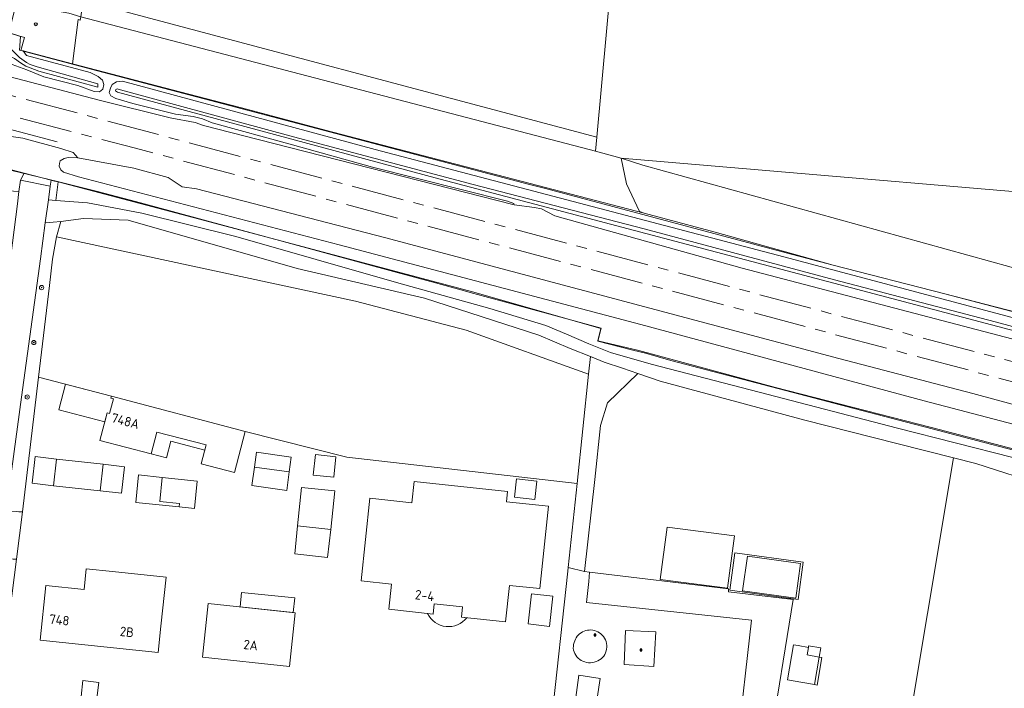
# Model space of a CAD drawing. Header units: metres. Extents: x 168032 to 180145, y 382923 to 399665.
# Tile 49 of 256: x 177514 to 177701, y 386612 to 386739. Entities that reach past the tile are written whole.
import ezdxf
from ezdxf.enums import TextEntityAlignment as Align

# ---------------------------------------------------------------- set-up
doc = ezdxf.new("R2010")
doc.units = ezdxf.units.M
doc.linetypes.add('AM-AS', pattern=[16, 10, -2, 2, -2])
doc.layers.get('0').update_dxf_attribs({"color": 8, "lineweight": 18})
for name, color, linetype, lineweight in [('B-WE-AM-AS_SPOOR-G', 8, 'AM-AS', 18), ('B-WE-GR-BEPLANTING_CULTUUR_BOSPLANTSOEN-GV', 8, 'Continuous', 18), ('B-WE-GR-BOOM-S', 8, 'Continuous', 18), ('B-WE-GR-BOUWLAND-GV', 8, 'Continuous', 18), ('B-WE-GR-GRAS-GV', 8, 'Continuous', 18), ('B-WE-GR-GROENVOORZIENING-GV', 8, 'Continuous', 18), ('B-WE-IE-MEUBILAIR_WEGMEUBILAIR-S', 8, 'Continuous', 25), ('B-WE-IE-TERREINAFSCHEIDING_KUNSTMATIG_HEKWERK-G', 8, 'IE-TERREINAFSCHEIDING-KUNSTMATIG', 18), ('B-WE-OG-BEBOUWING-GV', 8, 'Continuous', 18), ('B-WE-OG-BEBOUWING-T18', 8, 'Continuous', 18), ('B-WE-OG-BEBOUWING_LUIFEL-GV', 8, 'Continuous', 18), ('B-WE-OG-BEBOUWING_SCHUUR-GV', 8, 'Continuous', 18), ('B-WE-OG-TERREIN_CULTUURSCHEIDING-GV', 8, 'Continuous', 18), ('B-WE-OG-TERREIN_ERF-GV', 8, 'Continuous', 18), ('B-WE-OG-TERREIN_ONBEGROEID-GV', 8, 'Continuous', 18), ('B-WE-OG-WATER_GREPPEL-GV', 8, 'Continuous', 18), ('B-WE-OG-WATER_SLOOT-GV', 8, 'Continuous', 18), ('B-WE-VH-VERHARDING_BETONSTRAATSTEEN-GV', 8, 'Continuous', 18), ('B-WE-VH-VERHARDING_FUNDERING_ZAND-GV', 8, 'Continuous', 18), ('B-WE-VH-VERHARDING_HALFVERHARDING-GV', 8, 'Continuous', 18), ('B-WE-VW-AFSLUITPAAL-S', 8, 'Continuous', 18)]:
    doc.layers.add(name, color=color, linetype=linetype, lineweight=lineweight)
doc.styles.add('NLCS-ISO', font='NLCS-ISO.ttf')
doc.styles.add('NLCS-ISO-M200-T18', font='NLCS-ISO.ttf', dxfattribs={"height": 0.36})
doc.linetypes.add('IE-TERREINAFSCHEIDING-KUNSTMATIG', pattern='A,4,[82,NLCS.SHX,S=0.75,R=90,X=0,Y=0],4,-2', length=10)

# ---------------------------------------------------------------- blocks, each defined once
blk = doc.blocks.new('SVW-AFSLUITPAAL-SO')
at = {"lineweight": 18}
blk.add_circle((0, 0), 1.5, dxfattribs=at)
at = {"lineweight": 18, "style": 'NLCS-ISO'}
blk.add_text('af', height=1.8, dxfattribs=at).set_placement((0, 0), align=Align.MIDDLE_CENTER)
blk = doc.blocks.new('SIE-WEG_SPEELTOESTEL-SO')
at = {"flags": 128}
blk.add_lwpolyline([(-0.75, -0.75), (0.75, -0.75), (0.75, 0.75), (-0.75, 0.75)], close=True, dxfattribs=at)
at = {"style": 'NLCS-ISO'}
blk.add_text('SPT', height=0.45, dxfattribs=at).set_placement((0, 0), align=Align.MIDDLE_CENTER)
blk = doc.blocks.new('SGR-BOOM_01-SO')
at = {"linetype": 'ByBlock', "lineweight": 18}
h = blk.add_hatch(color=0, dxfattribs=at)
h.dxf.hatch_style = 1
edge = h.paths.add_edge_path()
edge.add_arc((0, 0), 0.25, 0, 360)
at = {"color": 0, "linetype": 'ByBlock', "lineweight": 18}
for radius in [2, 0.25]:
    blk.add_circle((0, 0), radius, dxfattribs=at)

msp = doc.modelspace()

# ---------------------------------------------------------------- linework, layer by layer
at = {"layer": 'B-WE-AM-AS_SPOOR-G', "flags": 128}
for points in [[(179380.56, 386227.897), (179280.691, 386254.427), (179197.292, 386276.742), (179117.295, 386297.84), (178883.939, 386359.862), (178789.488, 386385.042), (178650.786, 386421.814), (177949.796, 386608.25), (177899.355, 386621.742), (177883.661, 386625.83), (177761.716, 386658.41), (177677.272, 386680.748), (177510.328, 386725.152), (177475.793, 386734.204), (177443.681, 386742.369), (177422.648, 386747.621), (177396.256, 386754.087), (177344.301, 386766.36), (177314.281, 386773.123), (177290.142, 386778.42), (177251.997, 386786.543), (177200.815, 386797.094), (177161.929, 386805.309), (177142.85, 386809.451), (177111.721, 386816.433)], [(179379.452, 386224.445), (179036.882, 386315.605), (178542.27, 386447.026), (178266.985, 386520.332), (178071.45, 386572.173), (178007.591, 386589.22), (177824.506, 386637.819), (177536.111, 386714.539), (177467.167, 386732.554), (177418.083, 386744.814), (177377.577, 386754.585), (177342.082, 386762.874), (177296.806, 386772.956), (177249.869, 386782.919), (177171.875, 386799.144), (177140.68, 386805.872), (177110.886, 386812.66)]]:
    msp.add_lwpolyline(points, dxfattribs=at)
at = {"layer": 'B-WE-GR-BEPLANTING_CULTUUR_BOSPLANTSOEN-GV', "flags": 128}
for points in [[(177628.198, 386712.683), (177632.3, 386711.363), (177730.895, 386684.069), (177733.146, 386683.468), (177762, 386675.772), (177818.111, 386660.391), (177818.611, 386660.671), (177821.617, 386662.357), (177815.443, 386680.004), (177816.472, 386701.304), (177820.304, 386751.787), (177823.131, 386795.332), (177822.958, 386797.165), (177823.463, 386806.255), (177701.979, 386820.074)], [(177703.601, 386817.408), (177713.252, 386806.011), (177713.147, 386805.094), (177715.25, 386804.894), (177744.175, 386802.144), (177748.035, 386801.797), (177821.643, 386795.185), (177812.47, 386679.028), (177811.054, 386679.166), (177737.085, 386686.359), (177733.597, 386686.698), (177735.107, 386703.604), (177628.198, 386712.683)]]:
    msp.add_lwpolyline(points, dxfattribs=at)
for points in [[(177566.732, 386691.756), (177534.694, 386700.944), (177526.229, 386701.232), (177521.911, 386700.642), (177521.109, 386697.747), (177577.805, 386685.586), (177598.796, 386680.046), (177622.013, 386671.72), (177622.364, 386675.082), (177618.524, 386676.629), (177612.604, 386679.121), (177590.925, 386686.145)], [(177660.794, 386629.023), (177648.534, 386630.46), (177648.573, 386631.048), (177622.225, 386634.212), (177622.041, 386632.419), (177621.646, 386628.466), (177652.933, 386625.089), (177650.193, 386601.092), (177656.137, 386600.27), (177657.23, 386600.14), (177671.462, 386597.725), (177671.573, 386598.473), (177657.119, 386600.8), (177656.333, 386601.385)]]:
    msp.add_lwpolyline(points, close=True, dxfattribs=at)
at = {"layer": 'B-WE-GR-BOUWLAND-GV', "flags": 128}
msp.add_lwpolyline([(177835.2, 386611.512), (177833.847, 386620.667), (177829.944, 386621.252), (177824.392, 386622.225), (177803.916, 386625.787), (177791.516, 386628.734), (177778.722, 386632.101), (177767.47, 386635.089), (177750.709, 386639.321), (177739.189, 386642.328), (177730.325, 386644.739), (177719.218, 386647.813), (177708.431, 386650.669), (177695.44, 386654.815), (177691.216, 386655.886), (177681.354, 386596.882)], dxfattribs=at)
at = {"layer": 'B-WE-GR-GRAS-GV', "flags": 128}
for points in [[(177623.355, 386713.977), (177628.198, 386712.683), (177735.107, 386703.604), (177733.597, 386686.698), (177737.085, 386686.359), (177811.054, 386679.166), (177812.47, 386679.028), (177821.643, 386795.185), (177748.035, 386801.797), (177744.175, 386802.144), (177715.25, 386804.894), (177713.147, 386805.094), (177712.44, 386798.897), (177712.323, 386797.874), (177711.065, 386786.863), (177703.876, 386787.542), (177703.438, 386780.416), (177629.941, 386786.443), (177623.6, 386716.68)], [(177598.796, 386680.046), (177577.805, 386685.586), (177521.109, 386697.747), (177520.365, 386693.52), (177519.778, 386688.56), (177517.718, 386671.157), (177531.537, 386667.544), (177556.888, 386660.865), (177576.183, 386655.978), (177619.854, 386651.043), (177622.013, 386671.72)], [(177624.283, 386661.998), (177625.613, 386666.312), (177631.334, 386671.864), (177628.455, 386672.844), (177624.991, 386674.024), (177622.364, 386675.082), (177622.013, 386671.72), (177619.854, 386651.043), (177618.146, 386635.131), (177621.245, 386634.33), (177623.195, 386651.799)]]:
    msp.add_lwpolyline(points, close=True, dxfattribs=at)
for points in [[(177708.583, 386681.954), (177689.603, 386686.957), (177668.383, 386692.399), (177646.041, 386698.628), (177636.112, 386701.308), (177632.577, 386702.229), (177573.534, 386717.605), (177557.387, 386721.877), (177546.23, 386724.829), (177524.151, 386730.56), (177514.779, 386732.993), (177515.424, 386732.159), (177527.485, 386728.904), (177529.044, 386728.167), (177529.827, 386727.466), (177530.091, 386726.618), (177529.907, 386725.743), (177529.241, 386725.252), (177528.234, 386725.309), (177525.143, 386726.459), (177518.712, 386728.102), (177515.48, 386729.409), (177512.022, 386730.693)], [(177509.634, 386728.811), (177529.177, 386723.661), (177542.643, 386720.288), (177547.402, 386719.457), (177548.998, 386718.891), (177559.382, 386716.193), (177607.9, 386703.855), (177607.851, 386704.071), (177606.619, 386704.532), (177581.063, 386710.96), (177565.848, 386715.173), (177550.633, 386719.386), (177548.82, 386720.129), (177547.029, 386720.567), (177543.68, 386721.022), (177535.566, 386723.054), (177532.384, 386724.007), (177531.431, 386724.511), (177531.091, 386725.139), (177531.368, 386725.91), (177531.649, 386726.619), (177532.475, 386727.109), (177533.632, 386727.246), (177581.562, 386714.313), (177659.054, 386693.999), (177708.308, 386680.884)], [(177733.213, 386654.239), (177685.661, 386666.661), (177631.914, 386681.16), (177574.708, 386696.257), (177525.281, 386709.107), (177522.436, 386710.007), (177521.915, 386710.473), (177521.641, 386711.155), (177521.66, 386711.685), (177521.812, 386712.149), (177522.547, 386712.633), (177523.321, 386712.808), (177525.153, 386712.744), (177524.25, 386713.72), (177521.938, 386714.492), (177514.758, 386716.462), (177512.54, 386716.802)], [(177511.371, 386710.75), (177514.95, 386709.826), (177520.085, 386708.501), (177520.749, 386708.33), (177521.406, 386708.158), (177547.033, 386701.442), (177600.251, 386687.288), (177624.343, 386680.419), (177623.754, 386678.027), (177631.539, 386676.193), (177657.494, 386669.184), (177687.031, 386661.65), (177721.544, 386652.604)]]:
    msp.add_lwpolyline(points, dxfattribs=at)
at = {"layer": 'B-WE-GR-GROENVOORZIENING-GV', "flags": 128}
for points in [[(177525.71, 386739.48), (177523.465, 386740.179), (177518.415, 386741.056), (177518.539, 386741.855), (177513.683, 386743.208), (177513.623, 386742.699), (177512.068, 386736.48), (177512.593, 386736.307), (177513.957, 386735.841), (177514.294, 386735.726), (177514.112, 386733.166), (177514.779, 386732.993), (177524.151, 386730.56), (177525.246, 386738.929), (177525.616, 386738.827)], [(177526.15, 386742.54), (177525.71, 386739.48), (177623.355, 386713.977), (177623.6, 386716.68)]]:
    msp.add_lwpolyline(points, close=True, dxfattribs=at)
at = {"layer": 'B-WE-IE-TERREINAFSCHEIDING_KUNSTMATIG_HEKWERK-G', "flags": 128}
for points in [[(177121.174, 386804.144), (177121.591, 386804.048), (177119.739, 386795.938), (177126.882, 386794.364), (177131.77, 386793.311), (177144.044, 386790.702), (177152.924, 386788.775), (177160.274, 386787.222), (177170.032, 386785.18), (177174.924, 386784.127), (177187.138, 386781.582), (177192.089, 386780.553), (177199.383, 386778.996), (177211.575, 386776.45), (177218.943, 386774.897), (177228.803, 386772.833), (177236.139, 386771.382), (177242.045, 386770.07), (177246.889, 386769.05), (177258.775, 386766.532), (177268.531, 386764.445), (177275.859, 386762.899), (177283.261, 386761.357), (177302.778, 386757.253), (177315.038, 386754.694), (177324.83, 386752.65), (177337.017, 386749.962), (177345.923, 386747.927), (177358.079, 386745.26), (177370.542, 386742.452), (177377.64, 386740.886), (177394.694, 386737.136), (177404.426, 386734.905), (177414.179, 386732.68), (177423.956, 386730.433), (177431.279, 386728.758), (177438.609, 386727.09), (177448.345, 386724.863), (177458.199, 386722.602), (177465.43, 386720.974), (177482.516, 386717.103), (177497.174, 386713.775), (177506.955, 386711.673), (177514.24, 386709.971), (177521.552, 386708.207), (177528.871, 386706.362), (177536.116, 386704.485), (177542.391, 386702.777), (177549.653, 386700.807), (177564.074, 386696.905), (177571.314, 386694.937), (177585.739, 386691.006), (177593.007, 386689.028), (177597.799, 386687.731), (177600.244, 386687.046), (177607.461, 386685.091), (177619.557, 386681.804), (177624.416, 386680.449), (177623.754, 386678.004), (177630.385, 386676.277), (177632.829, 386675.709), (177637.626, 386674.351), (177659.381, 386668.635), (177673.841, 386664.846), (177683.482, 386662.322), (177685.965, 386661.688), (177693.199, 386659.798), (177705.239, 386656.639), (177712.465, 386654.711), (177722.125, 386652.196), (177731.844, 386649.672), (177741.271, 386647.158), (177766.687, 386640.36), (177769.686, 386639.5), (177793.844, 386632.949), (177798.711, 386631.643), (177805.935, 386629.707), (177808.349, 386629.032), (177815.79, 386628.207), (177825.709, 386627.162), (177833.186, 386626.353), (177838.119, 386625.849), (177840.571, 386625.37), (177845.446, 386624.361), (177850.411, 386623.382), (177857.724, 386621.932), (177882.25, 386615.35), (177884.302, 386614.82), (177898.647, 386611.111), (177899.79, 386610.815), (177905.59, 386609.111), (177906.698, 386608.841), (177915.275, 386606.525), (177927.651, 386603.226), (177932.156, 386602.032), (177934.222, 386600.64), (177936.593, 386599.894), (177941.39, 386598.561), (177966.333, 386591.706), (177972.69, 386589.936), (177982.305, 386587.258), (177999.2, 386582.648), (178008.978, 386579.945), (178009.664, 386582.3), (178019.564, 386579.794), (178038.895, 386574.713), (178087.17, 386561.719), (178103.992, 386557.211), (178113.574, 386554.641), (178125.675, 386551.362), (178152.443, 386544.142), (178195.903, 386532.567), (178254.02, 386517.024), (178258.661, 386515.697), (178287.571, 386507.886), (178299.59, 386504.596), (178323.701, 386498.059), (178338.26, 386494.223), (178350.249, 386490.992), (178362.329, 386487.805), (178381.716, 386482.7), (178415.334, 386473.724), (178427.436, 386470.532), (178439.504, 386467.329), (178461.185, 386461.551), (178480.441, 386456.452), (178499.74, 386451.369), (178514.192, 386447.565), (178528.616, 386443.799), (178543.131, 386440.025), (178552.794, 386437.52), (178564.882, 386434.404), (178579.417, 386430.703), (178596.196, 386426.241), (178632.387, 386416.44), (178661.24, 386408.616), (178680.553, 386403.369), (178680.209, 386402.374), (178692.351, 386399.241), (178702.021, 386396.711), (178714.128, 386393.601), (178723.783, 386391.089), (178733.483, 386388.588), (178745.543, 386385.461), (178752.776, 386383.573), (178762.473, 386381.037), (178767.337, 386379.781), (178776.988, 386377.304), (178786.665, 386374.781), (178793.909, 386372.898), (178803.596, 386370.35), (178813.265, 386367.852), (178822.913, 386365.328), (178835.022, 386362.198), (178847.134, 386359.029), (178859.204, 386355.879), (178866.441, 386353.99), (178873.739, 386352.111), (178885.836, 386348.965), (178897.916, 386345.794), (178905.136, 386343.926), (178910.003, 386342.643), (178917.191, 386340.65), (178924.431, 386338.552), (178934.017, 386335.763), (178945.961, 386332.311), (178965.166, 386326.757), (178977.166, 386323.252), (178986.778, 386320.446), (178993.994, 386318.503), (179037.358, 386307.297), (179042.405, 386305.978), (179044.9, 386306.45)], [(177852.201, 386641.401), (177847.033, 386642.865), (177840.544, 386646.195), (177824.143, 386650.751), (177809.891, 386654.587), (177781.922, 386662.312), (177778.668, 386663.163), (177761.178, 386668.09), (177741.169, 386673.325), (177728.927, 386676.709), (177708.918, 386681.951), (177689.603, 386686.957), (177668.383, 386692.399), (177659.471, 386694.754), (177613.822, 386706.93), (177610.825, 386707.712), (177550.345, 386723.609), (177528.869, 386729.249), (177514.357, 386733.082), (177515.023, 386735.53), (177510.241, 386736.946), (177507.833, 386737.734), (177505.438, 386738.429), (177490.971, 386742.272), (177481.302, 386744.879), (177471.646, 386747.426), (177462.003, 386750.013), (177443.25, 386755.008), (177433.615, 386757.592), (177423.943, 386760.118), (177414.22, 386762.643), (177404.466, 386765.159), (177392.429, 386768.254), (177387.895, 386769.473), (177371.179, 386774.045), (177349.551, 386779.796), (177323.073, 386786.815), (177310.044, 386790.165)], [(177557.387, 386721.877), (177546.23, 386724.829), (177524.151, 386730.56), (177514.779, 386732.993), (177514.112, 386733.166), (177514.294, 386735.726), (177512.593, 386736.307), (177512.068, 386736.48)], [(177521.25, 386715.786), (177492.581, 386723.323)], [(177557.387, 386721.877), (177573.534, 386717.605), (177632.577, 386702.229)], [(177514.95, 386709.826), (177511.371, 386710.75), (177510.03, 386711.072)], [(177520.085, 386708.501), (177514.95, 386709.826)], [(177521.406, 386708.158), (177520.749, 386708.33), (177520.085, 386708.501)], [(177547.033, 386701.442), (177521.406, 386708.158)], [(177547.033, 386701.442), (177600.251, 386687.288)]]:
    msp.add_lwpolyline(points, dxfattribs=at)
at = {"layer": 'B-WE-OG-BEBOUWING-GV', "flags": 128}
for points in [[(177531.537, 386667.544), (177531.445, 386667.198), (177531.929, 386667.07), (177531.19, 386664.266), (177530.707, 386664.393), (177529.336, 386659.191), (177539.072, 386656.634), (177540.163, 386660.773), (177549.485, 386658.317), (177548.55, 386654.768), (177554.845, 386653.11), (177556.888, 386660.865)], [(177521.121, 386655.654), (177517.047, 386656.111), (177516.481, 386651.062), (177520.556, 386650.606)], [(177574.101, 386656.078), (177570.224, 386656.5), (177569.802, 386652.622), (177573.68, 386652.201)], [(177534.026, 386654.208), (177529.956, 386654.664), (177529.39, 386649.615), (177533.46, 386649.159)], [(177565.261, 386653.232), (177558.651, 386654.13), (177558.176, 386650.632), (177564.776, 386649.721)], [(177544.35, 386646.568), (177547.274, 386646.261), (177547.82, 386651.463), (177541.156, 386652.161), (177540.682, 386647.636), (177544.421, 386647.244)], [(177614.412, 386646.692), (177606.428, 386647.543), (177606.64, 386649.532), (177588.94, 386651.42), (177588.507, 386647.363), (177580.553, 386648.212), (177578.91, 386632.565), (177584.667, 386631.948), (177584.155, 386627.175), (177592.551, 386626.275), (177592.76, 386628.219), (177598.084, 386627.628), (177597.888, 386625.685), (177606.26, 386624.797), (177606.994, 386631.711), (177612.75, 386631.103)], [(177566.815, 386642.985), (177573.112, 386642.3), (177573.919, 386649.608), (177567.552, 386650.253)], [(177651.237, 386630.65), (177661.296, 386629.29), (177662.187, 386635.88), (177652.129, 386637.24)], [(177541.889, 386633.252), (177531.711, 386634.319), (177526.738, 386634.84), (177526.33, 386630.94), (177519.078, 386631.699), (177517.995, 386621.353), (177540.397, 386619.008), (177540.918, 386623.98)], [(177548.794, 386618.112), (177565.271, 386616.363), (177566.36, 386626.517), (177549.871, 386628.265)], [(177665.765, 386618.127), (177663.45, 386618.53), (177663.698, 386619.956), (177661.758, 386620.291), (177660.89, 386620.441), (177659.73, 386613.791), (177660.808, 386613.603), (177664.853, 386612.898)]]:
    msp.add_lwpolyline(points, close=True, dxfattribs=at)
at = {"layer": 'B-WE-OG-BEBOUWING_LUIFEL-GV', "flags": 128}
for points in [[(177531.537, 386667.544), (177522.834, 386669.837), (177521.56, 386665.002), (177530.263, 386662.709), (177530.707, 386664.393), (177531.19, 386664.266), (177531.929, 386667.07), (177531.445, 386667.198)], [(177549.485, 386658.317), (177540.163, 386660.773), (177539.072, 386656.634), (177541.954, 386655.875), (177542.79, 386659.047), (177549.23, 386657.35)], [(177565.641, 386655.987), (177559.035, 386656.954), (177558.651, 386654.13), (177565.261, 386653.232)], [(177529.956, 386654.664), (177521.121, 386655.654), (177520.556, 386650.606), (177529.39, 386649.615)], [(177544.35, 386646.568), (177544.421, 386647.244), (177540.682, 386647.636), (177541.156, 386652.161), (177536.681, 386652.631), (177536.135, 386647.429)], [(177566.815, 386642.983), (177566.28, 386637.702), (177572.524, 386637.017), (177573.112, 386642.301)], [(177636.911, 386642.757), (177635.619, 386632.841), (177648.372, 386631.179), (177649.664, 386641.095)], [(177649.734, 386637.867), (177648.776, 386630.782), (177661.765, 386629.025), (177662.723, 386636.11)], [(177652.129, 386637.24), (177662.187, 386635.88), (177661.296, 386629.29), (177651.237, 386630.65)], [(177566.009, 386626.554), (177566.307, 386629.364), (177556.205, 386630.347), (177555.916, 386627.624)], [(177615.24, 386629.64), (177611.214, 386630.094), (177610.574, 386624.396), (177614.598, 386623.946)], [(177665.765, 386618.127), (177666.065, 386619.852), (177663.749, 386620.252), (177663.698, 386619.956), (177663.45, 386618.53)], [(177666.257, 386618.041), (177665.765, 386618.127), (177664.853, 386612.898), (177665.345, 386612.812)]]:
    msp.add_lwpolyline(points, close=True, dxfattribs=at)
msp.add_lwpolyline([(177598.931, 386625.591), (177597.888, 386625.685), (177598.084, 386627.628), (177592.76, 386628.219), (177592.551, 386626.275), (177591.5, 386626.398)], dxfattribs=at)
at = {"layer": 'B-WE-OG-BEBOUWING_LUIFEL-GV'}
msp.add_lwpolyline([(177591.5, 386626.398, 0.5594922), (177598.931, 386625.591)], format="xyb", dxfattribs=at)
at = {"layer": 'B-WE-OG-BEBOUWING_SCHUUR-GV', "flags": 128}
for points in [[(177612.226, 386651.456), (177608.351, 386651.895), (177607.958, 386648.417), (177611.833, 386647.979)], [(177529.119, 386613.332), (177526.137, 386613.658), (177525.811, 386610.676), (177528.793, 386610.35)]]:
    msp.add_lwpolyline(points, close=True, dxfattribs=at)
at = {"layer": 'B-WE-OG-TERREIN_CULTUURSCHEIDING-GV', "flags": 128}
for points in [[(177525.71, 386739.48), (177525.616, 386738.827), (177525.246, 386738.929), (177524.151, 386730.56), (177546.23, 386724.829), (177557.387, 386721.877), (177573.534, 386717.605), (177632.577, 386702.229), (177631.674, 386702.537), (177629.191, 386707.836), (177628.198, 386712.683), (177623.355, 386713.977)], [(177733.146, 386683.468), (177730.895, 386684.069), (177632.3, 386711.363), (177628.198, 386712.683), (177629.191, 386707.836), (177631.674, 386702.537), (177632.577, 386702.229), (177636.112, 386701.308), (177646.041, 386698.628), (177668.383, 386692.399), (177689.603, 386686.957), (177708.583, 386681.954), (177728.927, 386676.709), (177741.169, 386673.325), (177761.178, 386668.09), (177781.922, 386662.312), (177824.835, 386650.725), (177825.841, 386650.287), (177824.187, 386655.014), (177821.617, 386662.357), (177818.611, 386660.671), (177818.111, 386660.391), (177762, 386675.772)], [(177514.95, 386709.826), (177511.371, 386710.75), (177510.03, 386711.072), (177509.034, 386706.776), (177509.876, 386706.588), (177513.994, 386706.33), (177514.271, 386708.52)], [(177514.95, 386709.826), (177514.271, 386708.52), (177519.931, 386707.37), (177520.085, 386708.501)], [(177521.406, 386708.158), (177520.749, 386708.33), (177520.085, 386708.501), (177519.931, 386707.37), (177519.579, 386704.788), (177520.996, 386704.672)], [(177520.365, 386693.52), (177521.109, 386697.747), (177521.911, 386700.642), (177520.512, 386700.544), (177518.986, 386700.437), (177518.053, 386693.589), (177514.479, 386667.359), (177511.579, 386645.81), (177513.565, 386645.684), (177513.964, 386645.664), (177514.695, 386645.628), (177517.718, 386671.157), (177519.778, 386688.56)], [(177652.933, 386625.089), (177621.646, 386628.466), (177622.041, 386632.419), (177622.225, 386634.212), (177621.245, 386634.33), (177618.146, 386635.131), (177618.065, 386634.384), (177615.013, 386605.957), (177613.918, 386597.811), (177616.96, 386597.693), (177617.592, 386602.552), (177627.473, 386601.591), (177645.079, 386599.879), (177646.976, 386599.695), (177650, 386599.401), (177650.193, 386601.092)], [(177628.75, 386616.699), (177629.023, 386623.162), (177634.779, 386622.919), (177634.411, 386616.334)], [(177624.235, 386614.092), (177622.979, 386605.778), (177619.018, 386606.292), (177620.146, 386614.672)]]:
    msp.add_lwpolyline(points, close=True, dxfattribs=at)
msp.add_lwpolyline([(177721.544, 386652.604), (177687.031, 386661.65), (177657.494, 386669.184), (177631.539, 386676.193), (177623.754, 386678.027), (177624.343, 386680.419), (177600.251, 386687.288), (177547.033, 386701.442), (177521.406, 386708.158), (177520.996, 386704.672), (177527.004, 386704.181), (177537.307, 386702.242), (177555.107, 386697.811), (177585.622, 386689.087), (177603.312, 386684.195), (177613.928, 386680.953), (177617.816, 386679.304), (177622.098, 386677.475), (177626.16, 386675.875), (177633.906, 386673.629), (177654.356, 386668.334), (177680.627, 386661.512), (177702.484, 386655.917)], dxfattribs=at)
at = {"layer": 'B-WE-OG-TERREIN_CULTUURSCHEIDING-GV'}
for points in [[(177619.284, 386620.879, -0.4485786), (177623.45, 386623.058)], [(177623.45, 386623.058, -0.4902982), (177624.889, 386618.328)], [(177619.798, 386618.185, -0.2776951), (177619.284, 386620.879)], [(177624.889, 386618.328, -0.4751814), (177619.798, 386618.185)]]:
    msp.add_lwpolyline(points, format="xyb", dxfattribs=at)
at = {"layer": 'B-WE-OG-TERREIN_ERF-GV', "flags": 128}
for points in [[(177526.15, 386742.54), (177623.6, 386716.68), (177629.941, 386786.443), (177630.016, 386787.269), (177632.459, 386813.398), (177633.769, 386827.412), (177634.161, 386831.611), (177595.781, 386836.606), (177592.062, 386837.09), (177593.742, 386853.379), (177548.767, 386859.649), (177544.433, 386860.128)], [(177615.013, 386605.957), (177618.065, 386634.384), (177618.146, 386635.131), (177619.854, 386651.043), (177576.183, 386655.978), (177556.888, 386660.865), (177554.845, 386653.11), (177548.55, 386654.768), (177549.485, 386658.317), (177540.163, 386660.773), (177539.072, 386656.634), (177529.336, 386659.191), (177530.707, 386664.393), (177531.19, 386664.266), (177531.929, 386667.07), (177531.445, 386667.198), (177531.537, 386667.544), (177517.718, 386671.157), (177514.695, 386645.628), (177513.555, 386636.678), (177510.316, 386611.878)]]:
    msp.add_lwpolyline(points, dxfattribs=at)
for points in [[(177691.216, 386655.886), (177680.474, 386658.609), (177663.058, 386663.045), (177635.623, 386670.404), (177631.334, 386671.864), (177625.613, 386666.312), (177624.283, 386661.998), (177623.195, 386651.799), (177621.245, 386634.33), (177622.225, 386634.212), (177648.573, 386631.048), (177648.534, 386630.46), (177660.794, 386629.023), (177656.333, 386601.385), (177657.119, 386600.8), (177671.573, 386598.473), (177671.625, 386598.82), (177675.481, 386598.284), (177675.403, 386597.744), (177681.354, 386596.882)], [(177520.556, 386650.606), (177516.481, 386651.062), (177517.047, 386656.111), (177521.121, 386655.654)], [(177573.68, 386652.201), (177569.802, 386652.622), (177570.224, 386656.5), (177574.101, 386656.078)], [(177533.46, 386649.159), (177529.39, 386649.615), (177529.956, 386654.664), (177534.026, 386654.208)], [(177558.176, 386650.632), (177558.651, 386654.13), (177565.261, 386653.232), (177564.776, 386649.721)], [(177547.274, 386646.261), (177544.35, 386646.568), (177544.421, 386647.244), (177540.682, 386647.636), (177541.156, 386652.161), (177547.82, 386651.463)], [(177584.155, 386627.175), (177584.667, 386631.948), (177578.91, 386632.565), (177580.553, 386648.212), (177588.507, 386647.363), (177588.94, 386651.42), (177606.64, 386649.532), (177606.428, 386647.543), (177614.412, 386646.692), (177612.75, 386631.103), (177606.994, 386631.711), (177606.26, 386624.797), (177597.888, 386625.685), (177598.084, 386627.628), (177592.76, 386628.219), (177592.551, 386626.275)], [(177566.815, 386642.985), (177567.552, 386650.253), (177573.919, 386649.608), (177573.112, 386642.3)], [(177651.237, 386630.65), (177652.129, 386637.24), (177662.187, 386635.88), (177661.296, 386629.29)], [(177540.918, 386623.98), (177540.397, 386619.008), (177517.995, 386621.353), (177519.078, 386631.699), (177526.33, 386630.94), (177526.738, 386634.84), (177531.711, 386634.319), (177541.889, 386633.252)], [(177565.271, 386616.363), (177548.794, 386618.112), (177549.871, 386628.265), (177566.36, 386626.517)], [(177664.853, 386612.898), (177660.808, 386613.603), (177659.73, 386613.791), (177660.89, 386620.441), (177661.758, 386620.291), (177663.698, 386619.956), (177663.45, 386618.53), (177665.765, 386618.127)]]:
    msp.add_lwpolyline(points, close=True, dxfattribs=at)
at = {"layer": 'B-WE-OG-TERREIN_ONBEGROEID-GV'}
for points in [[(177623.45, 386623.058, 0.4485786), (177619.284, 386620.879)], [(177624.889, 386618.328, 0.4902982), (177623.45, 386623.058)], [(177619.284, 386620.879, 0.2776951), (177619.798, 386618.185)], [(177619.798, 386618.185, 0.4751814), (177624.889, 386618.328)]]:
    msp.add_lwpolyline(points, format="xyb", dxfattribs=at)
at = {"layer": 'B-WE-OG-TERREIN_ONBEGROEID-GV', "flags": 128}
for points in [[(177628.75, 386616.699), (177634.411, 386616.334), (177634.779, 386622.919), (177629.023, 386623.162)], [(177619.018, 386606.292), (177622.979, 386605.778), (177624.235, 386614.092), (177620.146, 386614.672)]]:
    msp.add_lwpolyline(points, close=True, dxfattribs=at)
at = {"layer": 'B-WE-OG-WATER_GREPPEL-GV', "flags": 128}
msp.add_lwpolyline([(177719.324, 386661.457), (177694.915, 386668.06), (177669.49, 386674.724), (177583.331, 386697.615), (177547.632, 386706.867), (177544.946, 386707.261), (177542.3, 386708.989), (177535.751, 386710.808), (177525.153, 386712.744), (177523.321, 386712.808), (177522.547, 386712.633), (177521.812, 386712.149), (177521.66, 386711.685), (177521.641, 386711.155), (177521.915, 386710.473), (177522.436, 386710.007), (177525.281, 386709.107), (177574.708, 386696.257), (177631.914, 386681.16), (177685.661, 386666.661), (177733.213, 386654.239)], dxfattribs=at)
at = {"layer": 'B-WE-OG-WATER_SLOOT-GV', "flags": 128}
for points in [[(177479.163, 386742.214), (177478.819, 386740.839), (177511.548, 386732.347), (177513.175, 386731.569), (177514.281, 386730.714), (177515.311, 386730.098), (177517.74, 386729.174), (177528.948, 386726.159), (177528.972, 386726.77), (177517.434, 386729.978), (177516.109, 386730.429), (177515.399, 386730.794), (177514.097, 386731.723), (177512.112, 386733.691), (177509.637, 386734.503), (177479.974, 386741.967)], [(177532.274, 386725.46), (177532.374, 386725.694), (177532.601, 386725.797), (177533.272, 386725.604), (177566.032, 386716.725), (177600.133, 386707.684), (177632.545, 386699.293), (177668.651, 386689.623), (177699.104, 386681.642), (177733.759, 386672.353), (177818.641, 386650.107), (177841.044, 386644.132), (177840.77, 386643.48), (177822.666, 386648.122), (177776.094, 386660.431), (177736.217, 386671.088), (177592.923, 386708.953), (177532.696, 386725.151)], [(177532.274, 386725.46), (177532.696, 386725.151), (177592.923, 386708.953), (177736.217, 386671.088), (177776.094, 386660.431), (177822.666, 386648.122), (177840.77, 386643.48), (177841.044, 386644.132), (177818.641, 386650.107), (177733.759, 386672.353), (177699.104, 386681.642), (177668.651, 386689.623), (177632.545, 386699.293), (177600.133, 386707.684), (177566.032, 386716.725), (177533.272, 386725.604), (177532.601, 386725.797), (177532.374, 386725.694)]]:
    msp.add_lwpolyline(points, close=True, dxfattribs=at)
for points in [[(177512.022, 386730.693), (177515.48, 386729.409), (177518.712, 386728.102), (177525.143, 386726.459), (177528.234, 386725.309), (177529.241, 386725.252), (177529.907, 386725.743), (177530.091, 386726.618), (177529.827, 386727.466), (177529.044, 386728.167), (177527.485, 386728.904), (177515.424, 386732.159), (177514.779, 386732.993), (177514.112, 386733.166), (177514.294, 386735.726), (177513.957, 386735.841)], [(177514.097, 386731.723), (177515.399, 386730.794), (177516.109, 386730.429), (177517.434, 386729.978), (177528.972, 386726.77), (177528.948, 386726.159), (177517.74, 386729.174), (177515.311, 386730.098), (177514.281, 386730.714), (177513.175, 386731.569)], [(177708.308, 386680.884), (177659.054, 386693.999), (177581.562, 386714.313), (177533.632, 386727.246), (177532.475, 386727.109), (177531.649, 386726.619), (177531.368, 386725.91), (177531.091, 386725.139), (177531.431, 386724.511), (177532.384, 386724.007), (177535.566, 386723.054), (177543.68, 386721.022), (177547.029, 386720.567), (177548.82, 386720.129), (177550.633, 386719.386), (177565.848, 386715.173), (177581.063, 386710.96), (177606.619, 386704.532), (177607.851, 386704.071), (177607.9, 386703.855), (177611.768, 386703.342), (177613.071, 386703.048), (177615.594, 386701.75), (177651.148, 386691.833), (177717.951, 386674.325)]]:
    msp.add_lwpolyline(points, dxfattribs=at)
at = {"layer": 'B-WE-VH-VERHARDING_BETONSTRAATSTEEN-GV', "flags": 128}
for points in [[(177518.986, 386700.437), (177519.579, 386704.788), (177519.931, 386707.37), (177514.271, 386708.52), (177513.994, 386706.33), (177513.7, 386704.006), (177511.516, 386686.743), (177511.247, 386684.616), (177508.674, 386664.271), (177504.54, 386628.175), (177504.528, 386628.067), (177502.916, 386613.998)], [(177507.314, 386612.539), (177509.447, 386629.972), (177510.369, 386636.823), (177511.579, 386645.81), (177514.479, 386667.359), (177518.053, 386693.589), (177518.986, 386700.437)]]:
    msp.add_lwpolyline(points, dxfattribs=at)
msp.add_lwpolyline([(177514.695, 386645.628), (177513.964, 386645.664), (177513.565, 386645.684), (177511.579, 386645.81), (177510.369, 386636.823), (177512.889, 386636.708), (177513.555, 386636.678)], close=True, dxfattribs=at)
at = {"layer": 'B-WE-VH-VERHARDING_FUNDERING_ZAND-GV', "flags": 128}
msp.add_lwpolyline([(177702.484, 386655.917), (177680.627, 386661.512), (177654.356, 386668.334), (177633.906, 386673.629), (177626.16, 386675.875), (177622.098, 386677.475), (177617.816, 386679.304), (177613.928, 386680.953), (177603.312, 386684.195), (177585.622, 386689.087), (177555.107, 386697.811), (177537.307, 386702.242), (177527.004, 386704.181), (177520.996, 386704.672), (177519.579, 386704.788), (177518.986, 386700.437), (177520.512, 386700.544), (177521.911, 386700.642), (177526.229, 386701.232), (177534.694, 386700.944), (177566.732, 386691.756), (177590.925, 386686.145), (177612.604, 386679.121), (177618.524, 386676.629), (177622.364, 386675.082), (177624.991, 386674.024), (177628.455, 386672.844), (177631.334, 386671.864), (177635.623, 386670.404), (177663.058, 386663.045), (177680.474, 386658.609), (177691.216, 386655.886), (177695.44, 386654.815), (177708.431, 386650.669)], dxfattribs=at)
at = {"layer": 'B-WE-VH-VERHARDING_HALFVERHARDING-GV', "flags": 128}
for points in [[(177717.951, 386674.325), (177651.148, 386691.833), (177615.594, 386701.75), (177613.071, 386703.048), (177611.768, 386703.342), (177607.9, 386703.855), (177559.382, 386716.193), (177548.998, 386718.891), (177547.402, 386719.457), (177542.643, 386720.288), (177529.177, 386723.661), (177509.634, 386728.811)], [(177512.54, 386716.802), (177514.758, 386716.462), (177521.938, 386714.492), (177524.25, 386713.72), (177525.153, 386712.744), (177535.751, 386710.808), (177542.3, 386708.989), (177544.946, 386707.261), (177547.632, 386706.867), (177583.331, 386697.615), (177669.49, 386674.724), (177694.915, 386668.06), (177719.324, 386661.457)]]:
    msp.add_lwpolyline(points, dxfattribs=at)

# ---------------------------------------------------------------- block references
at = {"layer": 'B-WE-GR-BOOM-S', "xscale": 0.2, "yscale": 0.2, "zscale": 0.2}
for p in [(177518.289, 386688.152), (177516.813, 386677.73), (177515.556, 386667.401)]:
    msp.add_blockref('SGR-BOOM_01-SO', p, dxfattribs=at)
at = {"layer": 'B-WE-IE-MEUBILAIR_WEGMEUBILAIR-S', "xscale": 0.2, "yscale": 0.2, "zscale": 0.2}
for p in [(177623.256, 386622.312), (177631.937, 386619.468)]:
    msp.add_blockref('SIE-WEG_SPEELTOESTEL-SO', p, dxfattribs=at)
at = {"layer": 'B-WE-VW-AFSLUITPAAL-S', "xscale": 0.2, "yscale": 0.2, "zscale": 0.2}
msp.add_blockref('SVW-AFSLUITPAAL-SO', (177517.194, 386738.044), dxfattribs=at)

# ---------------------------------------------------------------- texts
at = {"layer": 'B-WE-OG-BEBOUWING-T18', "style": 'NLCS-ISO-M200-T18'}
for s, rotation, p in [('748A', 345.2, (177534.18, 386662.857)), ('2-4', 353.8, (177590.939, 386629.793)), ('748', 354, (177521.661, 386625.166)), ('2B', 354, (177534.473, 386622.896)), ('2A', 353.9, (177557.942, 386620.409))]:
    msp.add_text(s, height=1.8, rotation=rotation, dxfattribs=at).set_placement(p, align=Align.MIDDLE)

doc.saveas('drawing.dxf')
